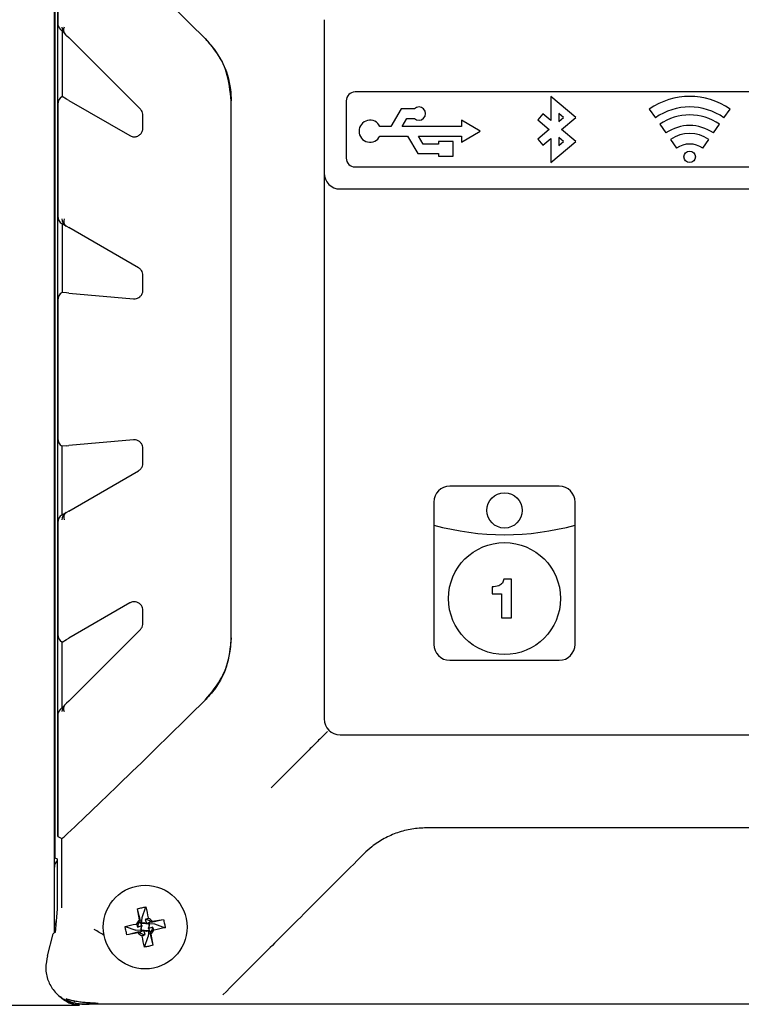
# Model space of a CAD drawing. Header units: millimetres. Extents: x 0 to 210, y 0 to 148.
# Tile 5 of 52: x 24 to 37, y 47 to 65. Entities that reach past the tile are written whole.
import ezdxf

# ---------------------------------------------------------------- set-up
doc = ezdxf.new("R2010")
doc.units = ezdxf.units.MM
doc.header["$LTSCALE"] = 0.5
doc.layers.add('FORMAT', color=7, linetype='Continuous')
doc.styles.add('SLDTEXTSTYLE0', font='TXT', dxfattribs={"width": 0.605})
doc.dimstyles.new('SLDDIMSTYLE0', dxfattribs={"dimtxt": 1.284159, "dimasz": 1.651, "dimexe": 0, "dimexo": 0.0625, "dimgap": 0.32104, "dimtad": 1, "dimdec": 1, "dimlfac": 6, "dimrnd": 1e-09, "dimzin": 12, "dimdsep": 46, "dimtxsty": 'SLDTEXTSTYLE0', "dimsah": 1, "dimcen": 0.09, "dimadec": 0, "dimazin": 3, "dimtfac": 1, "dimtdec": 1, "dimtmove": 0, "dimatfit": 0, "dimfxl": 0, "dimfrac": 2, "dimtolj": 1, "dimtzin": 12, "dimarcsym": 0})
doc.dimstyles.new('SLDDIMSTYLE2', dxfattribs={"dimtxt": 1.284159, "dimasz": 1.651, "dimexe": 0, "dimexo": 0.0625, "dimgap": 0.32104, "dimtad": 1, "dimdec": 0, "dimlfac": 6, "dimrnd": 1e-09, "dimzin": 12, "dimdsep": 46, "dimtxsty": 'SLDTEXTSTYLE0', "dimsah": 1, "dimcen": 0.09, "dimadec": 0, "dimazin": 3, "dimtfac": 1, "dimtdec": 1, "dimtofl": 0, "dimtmove": 0, "dimatfit": 3, "dimfxl": 0, "dimfrac": 2, "dimtolj": 1, "dimtzin": 12, "dimarcsym": 0})

# ---------------------------------------------------------------- blocks, each defined once
blk = doc.blocks.new('_D')
at = {"layer": 'FORMAT'}
for p, q in [((20.392, 46.513), (20.392, 55.294)), ((18.126, 53.922), (18.126, 54.363)), ((18.126, 54.363), (20.098, 54.363)), ((20.098, 54.363), (20.098, 53.922)), ((18.126, 49.512), (18.126, 49.071)), ((20.098, 49.071), (20.098, 49.512)), ((18.126, 49.071), (20.098, 49.071)), ((24.779, 46.513), (19.892, 46.513)), ((20.392, 44.473), (20.392, 46.513)), ((42.695, 44.473), (19.892, 44.473)), ((20.392, 44.473), (20.392, 41.298))]:
    blk.add_line(p, q, dxfattribs=at)
for points in [[(20.392, 46.513), (20.646, 48.164), (20.138, 48.164)], [(20.392, 44.473), (20.138, 42.822), (20.646, 42.822)]]:
    blk.add_solid(points, dxfattribs=at)
at = {"layer": 'FORMAT', "char_height": 1.3229, "attachment_point": 1, "rotation": 90, "style": 'SLDTEXTSTYLE0'}
for s, insert in [('0,482', (18.393, 49.512)), ('12,2', (16.127, 50.002))]:
    blk.add_mtext(s, dxfattribs=dict(at, insert=insert))
blk = doc.blocks.new('_D_2')
at = {"layer": 'FORMAT'}
for p, q in [((24.779, 70.558), (14.42, 70.558)), ((14.92, 46.513), (14.92, 70.558)), ((12.654, 60.25), (12.654, 60.691)), ((12.654, 60.691), (14.626, 60.691)), ((14.626, 60.691), (14.626, 60.25)), ((12.654, 56.821), (12.654, 56.38)), ((14.626, 56.38), (14.626, 56.821)), ((12.654, 56.38), (14.626, 56.38)), ((24.779, 46.513), (14.42, 46.513))]:
    blk.add_line(p, q, dxfattribs=at)
for points in [[(14.92, 70.558), (14.666, 68.907), (15.174, 68.907)], [(14.92, 46.513), (15.174, 48.164), (14.666, 48.164)]]:
    blk.add_solid(points, dxfattribs=at)
at = {"layer": 'FORMAT', "char_height": 1.3229, "attachment_point": 1, "rotation": 90, "style": 'SLDTEXTSTYLE0'}
for s, insert in [('5,68', (12.921, 56.821)), ('144', (10.655, 57.066))]:
    blk.add_mtext(s, dxfattribs=dict(at, insert=insert))

msp = doc.modelspace()

# ---------------------------------------------------------------- linework, layer by layer
at = {"color": 7, "linetype": 'Continuous', "lineweight": 25}
for p, q in [((24.304362, 49.127604), (24.304362, 67.943226)), ((24.315205, 67.766387), (24.315205, 49.304443)), ((24.368713, 49.704832), (24.368713, 67.365998)), ((24.368713, 67.365998), (24.368713, 65.081323)), ((29.404362, 65.143748), (29.404362, 62.243748)), ((24.495668, 64.88696), (24.416407, 64.96622)), ((24.452097, 64.93053), (24.452097, 63.68951)), ((24.496674, 64.885953), (24.495668, 64.88696)), ((24.535867, 64.84676), (24.496674, 64.885953)), ((24.535867, 64.84676), (24.575318, 64.80731)), ((25.930546, 63.452081), (24.575318, 64.80731)), ((24.531554, 63.643636), (24.452097, 63.68951)), ((42.637695, 63.777081), (29.987695, 63.777081)), ((34.162695, 63.295462), (33.689997, 63.692176)), ((33.689997, 63.692176), (33.689997, 63.237176)), ((24.368713, 63.547629), (24.368713, 61.427754)), ((24.531644, 63.643584), (24.531554, 63.643636)), ((24.531948, 63.643408), (24.531644, 63.643584)), ((24.575318, 63.618369), (24.531948, 63.643408)), ((24.575318, 63.618369), (25.729362, 62.952081)), ((27.646028, 53.460566), (27.646028, 63.610264)), ((29.821028, 63.610415), (29.821028, 62.527081)), ((25.979362, 63.096419), (25.979362, 63.33423)), ((30.859423, 63.459328), (30.666973, 63.125995)), ((31.109523, 63.459328), (30.859423, 63.459328)), ((30.876158, 63.125995), (30.964016, 63.278168)), ((30.964016, 63.278168), (31.109523, 63.278168)), ((33.536425, 63.366062), (33.439997, 63.251164)), ((33.689997, 63.237176), (33.536425, 63.366062)), ((33.839997, 63.370462), (33.839997, 63.220462)), ((33.929362, 63.295462), (33.839997, 63.370462)), ((33.839997, 63.220462), (33.929362, 63.295462)), ((33.891621, 63.067962), (34.162695, 63.295462)), ((35.549529, 63.453123), (35.664244, 63.289292)), ((36.961146, 63.289292), (37.075861, 63.453123)), ((30.666973, 63.125995), (30.45864, 63.125995)), ((32.000053, 63.125995), (30.876158, 63.125995)), ((32.000053, 63.243748), (32.000053, 63.125995)), ((32.354362, 63.035415), (32.000053, 63.243748)), ((33.439997, 63.251164), (33.658288, 63.067962)), ((35.75028, 63.166419), (35.864996, 63.002589)), ((36.760394, 63.002589), (36.87511, 63.166419)), ((30.45864, 62.944835), (30.979473, 62.944835)), ((30.979473, 62.944835), (31.171923, 62.611502)), ((31.188658, 62.944835), (32.000053, 62.944835)), ((31.276516, 62.792661), (31.188658, 62.944835)), ((32.000053, 62.827081), (32.354362, 63.035415)), ((32.000053, 62.944835), (32.000053, 62.827081)), ((33.658288, 63.067962), (33.439997, 62.884761)), ((33.929362, 62.840462), (33.839997, 62.915462)), ((33.839997, 62.915462), (33.839997, 62.765462)), ((34.162695, 62.840462), (33.891621, 63.067962)), ((31.567769, 62.792661), (31.276516, 62.792661)), ((31.567769, 62.84097), (31.567769, 62.792661)), ((31.845546, 62.84097), (31.567769, 62.84097)), ((31.845546, 62.563193), (31.845546, 62.84097)), ((33.439997, 62.884761), (33.536425, 62.769863)), ((33.536425, 62.769863), (33.689997, 62.898748)), ((33.689997, 62.898748), (33.689997, 62.443748)), ((33.689997, 62.443748), (34.162695, 62.840462)), ((33.839997, 62.765462), (33.929362, 62.840462)), ((35.951032, 62.879716), (36.065747, 62.715886)), ((36.559643, 62.715886), (36.674358, 62.879716)), ((31.171923, 62.611502), (31.567769, 62.611502)), ((31.567769, 62.611502), (31.567769, 62.563193)), ((31.567769, 62.563193), (31.845546, 62.563193)), ((29.987695, 62.360415), (42.637695, 62.360415)), ((29.404362, 62.243748), (29.404362, 51.927081)), ((29.704362, 61.943748), (42.921028, 61.943748)), ((24.529323, 61.241149), (24.450062, 61.28691)), ((24.452097, 61.285735), (24.452097, 59.986514)), ((24.530329, 61.240568), (24.529323, 61.241149)), ((24.531495, 61.239895), (24.530329, 61.240568)), ((24.531948, 61.239633), (24.531495, 61.239895)), ((24.531948, 61.239633), (24.575318, 61.214594)), ((25.896028, 60.452081), (24.575318, 61.214594)), ((25.979362, 60.034781), (25.979362, 60.307744)), ((24.531469, 59.97957), (24.452097, 59.986514)), ((24.53156, 59.979562), (24.531469, 59.97957)), ((24.531948, 59.979528), (24.53156, 59.979562)), ((24.575318, 59.975734), (24.531948, 59.979528)), ((24.575318, 59.975734), (25.798169, 59.868748)), ((24.368713, 59.844611), (24.368713, 57.226219)), ((25.798169, 57.202081), (24.575318, 57.095096)), ((24.531469, 57.09126), (24.452097, 57.084315)), ((24.452097, 55.785094), (24.452097, 57.084315)), ((24.53156, 57.091268), (24.531469, 57.09126)), ((24.531948, 57.091302), (24.53156, 57.091268)), ((24.531948, 57.091302), (24.575318, 57.095096)), ((25.979362, 56.763086), (25.979362, 57.036049)), ((24.575318, 55.856236), (25.896028, 56.618748)), ((33.846028, 56.327081), (31.779362, 56.327081)), ((31.479362, 56.027081), (31.479362, 55.590415)), ((34.146028, 55.590415), (34.146028, 56.027081)), ((24.575318, 55.856236), (24.531948, 55.831196)), ((24.450062, 55.783919), (24.529323, 55.82968)), ((24.529323, 55.82968), (24.530329, 55.830261)), ((24.530329, 55.830261), (24.531495, 55.830934)), ((24.531948, 55.831196), (24.531495, 55.830934)), ((24.368713, 55.643076), (24.368713, 53.523201)), ((31.479362, 55.590415), (31.479362, 53.335415)), ((34.146028, 53.335415), (34.146028, 55.590415)), ((32.943731, 54.57202), (32.798395, 54.57202)), ((32.943731, 53.836029), (32.943731, 54.57202)), ((32.580804, 54.423501), (32.580908, 54.289112)), ((32.580908, 54.289112), (32.758197, 54.289112)), ((32.758197, 54.289112), (32.758197, 53.836029)), ((25.729362, 54.118748), (24.575318, 53.452461)), ((25.979362, 53.736599), (25.979362, 53.974411)), ((32.758197, 53.836029), (32.943731, 53.836029)), ((24.575318, 52.26352), (25.930546, 53.618748)), ((24.452097, 53.381319), (24.531554, 53.427193)), ((24.531554, 53.427193), (24.531644, 53.427246)), ((24.531644, 53.427246), (24.531948, 53.427421)), ((24.531948, 53.427421), (24.575318, 53.452461)), ((24.452097, 52.140299), (24.452097, 53.381319)), ((31.779362, 53.035415), (33.846028, 53.035415)), ((24.416407, 52.104609), (24.495668, 52.18387)), ((24.495668, 52.18387), (24.496674, 52.184876)), ((24.496674, 52.184876), (24.535867, 52.224069)), ((24.575318, 52.26352), (24.535867, 52.224069)), ((24.368713, 51.989507), (24.368713, 49.704832)), ((29.457558, 51.680278), (29.455924, 51.678644)), ((29.704362, 51.627081), (42.921028, 51.627081)), ((24.368713, 49.704832), (24.448172, 49.665115)), ((41.289006, 49.868748), (31.336384, 49.868748)), ((24.448172, 48.358568), (24.448172, 49.665115)), ((24.315285, 49.304362), (24.359122, 49.282451)), ((24.359122, 49.282451), (24.359122, 48.333181)), ((24.304362, 48.109893), (24.304362, 49.127604)), ((24.359122, 48.333181), (24.321337, 47.892174)), ((25.912017, 48.128054), (25.875838, 48.339305)), ((25.931918, 48.111848), (25.882169, 48.302242)), ((25.962282, 48.171427), (26.03377, 48.374601)), ((24.304362, 47.882394), (24.304362, 48.109893)), ((25.879196, 47.994218), (25.955358, 48.021366)), ((25.946774, 48.068293), (25.971174, 48.066763)), ((25.953206, 48.026693), (25.962282, 48.171427)), ((25.971174, 48.066763), (26.029393, 48.063112)), ((26.021501, 48.135581), (26.048649, 48.05942)), ((26.053973, 48.061571), (26.198707, 48.052495)), ((26.095569, 48.068026), (26.090198, 47.982358)), ((26.139129, 48.082859), (26.329521, 48.132607)), ((26.155334, 48.10276), (26.366585, 48.138939)), ((26.198707, 48.052495), (26.401881, 47.981007)), ((24.177714, 47.448851), (24.279919, 47.867415)), ((25.640177, 48.00649), (25.843372, 47.935002)), ((25.886723, 47.884736), (25.675473, 47.848558)), ((25.902927, 47.904636), (25.712535, 47.854889)), ((25.988098, 47.925929), (25.843372, 47.935002)), ((25.946484, 47.919494), (25.951851, 48.005093)), ((26.020558, 47.851916), (25.993412, 47.928075)), ((26.070718, 47.920749), (26.012499, 47.924399)), ((26.095306, 47.919207), (26.070718, 47.920749)), ((26.088848, 47.960818), (26.079775, 47.816091)), ((26.162861, 47.993275), (26.086702, 47.966129)), ((26.110141, 47.875647), (26.159888, 47.685255)), ((26.13004, 47.859442), (26.166219, 47.648192)), ((26.008287, 47.612897), (26.079775, 47.816091)), ((24.655141, 46.55752), (24.655329, 46.557468)), ((24.837473, 46.533232), (24.655329, 46.557468)), ((24.680368, 46.594792), (24.686134, 46.573272)), ((47.815183, 46.533232), (24.837473, 46.533232))]:
    msp.add_line(p, q, dxfattribs=at)
for centre, radius in [((36.312695, 62.552081), 0.108333), ((32.812695, 55.868748), 0.333333), ((32.812695, 54.202081), 1.058333), ((26.021028, 47.993748), 0.791667)]:
    msp.add_circle(centre, radius, dxfattribs=at)
for centre, radius, start, end in [((24.610375, 65.001643), 0.162204, 179.921766, 224.993945), ((24.578616, 64.949574), 0.10374, 150.3732575, 217.8264714), ((29.987695, 63.610415), 0.166667, 90, 180), ((36.312695, 62.363208), 1.33054, 55, 125), ((31.195683, 63.368748), 0.125013, 226.4326911, 133.5673089), ((36.312695, 62.363208), 1.13054, 55, 125), ((36.312695, 62.363208), 0.98054, 55, 125), ((30.271028, 63.035415), 0.208333, 25.7714617, 334.2285383), ((36.312695, 62.363208), 0.78054, 55, 125), ((36.312695, 62.363208), 0.63054, 55, 125), ((36.312695, 62.363208), 0.43054, 55, 125), ((29.987695, 62.527081), 0.166667, 180, 270), ((29.704362, 62.243748), 0.3, 180, 270), ((24.610517, 61.381732), 0.162345, 179.948326, 239.9912018), ((24.604196, 61.339156), 0.12319, 159.9958937, 233.1576509), ((31.779362, 56.027081), 0.3, 90, 180), ((33.846028, 56.027081), 0.3, 360, 90), ((24.610517, 55.689097), 0.162345, 120.0087982, 180.051674), ((24.604196, 55.731674), 0.12319, 126.8423491, 200.0041063), ((32.812695, 60.409359), 5, 254.53399, 285.46601), ((31.779362, 53.335415), 0.3, 180, 270), ((33.846028, 53.335415), 0.3, 270, 360), ((24.610375, 52.069186), 0.162204, 135.006055, 180.078234), ((24.578616, 52.121255), 0.10374, 142.1735286, 209.6267425), ((29.704362, 51.927081), 0.3, 180, 270), ((26.021028, 47.993748), 0.172979, 129.0651787, 160.341325), ((26.021028, 47.993748), 0.141833, 132.3050722, 179.8100385), ((26.021028, 47.993748), 0.141833, 42.3050722, 89.8090515), ((26.021028, 47.993748), 0.172979, 39.0651787, 70.3413248), ((26.021028, 47.993748), 0.172979, 219.0651789, 250.341325), ((26.021028, 47.993748), 0.141833, 222.3060592, 269.8100385), ((26.021028, 47.993748), 0.141833, 312.3060592, 359.8090515), ((26.021028, 47.993748), 0.172979, 309.0651789, 340.3413248)]:
    msp.add_arc(centre, radius, start, end, dxfattribs=at)
for centre, major_axis, ratio, start_param, end_param in [((28.024797, 63.678919), (-4.665067, 4.666489), 0.026179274, 4.925995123, 5.598491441), ((24.531312, 65.081125), (0.115045, -0.115045), 0.998782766, 3.926381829, 4.71238898), ((24.531312, 63.547514), (-0.140843, 0.081316), 0.999188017, 5.744493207, 6.806432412), ((24.531312, 61.42764), (0.140843, -0.081316), 0.999188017, 3.664839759, 4.71238898), ((24.531312, 59.844594), (-0.161981, 0.014172), 0.999386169, 5.308459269, 6.370398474), ((24.531312, 57.226236), (-0.161981, -0.014172), 0.999386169, 6.19597214, 7.257911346), ((24.531312, 55.64319), (-0.140843, -0.081316), 0.999188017, 4.71238898, 5.759938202), ((24.531312, 53.523315), (-0.140843, -0.081316), 0.999188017, 5.759938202, 6.821877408), ((28.024797, 53.391911), (4.665067, 4.666489), 0.026179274, 3.82628652, 4.498782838), ((28.024797, 53.391911), (4.665067, 4.666489), 0.026179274, 3.82628652, 4.498782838), ((24.531312, 51.989705), (-0.115045, -0.115045), 0.998782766, 4.71238898, 5.498396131), ((24.614737, 49.831807), (0.16661, 0.16666), 0.026179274, 3.150317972, 3.82628652), ((24.614737, 49.831807), (0.16661, 0.16666), 0.026179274, 3.150317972, 3.82628652), ((24.47304, 49.125567), (0.155626, -0.066173), 0.983178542, 2.708219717, 3.537564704), ((24.47304, 48.111929), (0.155626, 0.066173), 0.983178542, 2.745620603, 3.301705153), ((20.189791, 47.280415), (-5.466931, 0), 0.267238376, 3.53211292, 3.61544399), ((24.779362, 47.002769), (0.332903, 0.348949), 0.970979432, 3.69011471, 3.918180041), ((24.82748, 46.548008), (0.302645, 0), 0.034920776, 4.71238898, 7.149116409)]:
    msp.add_ellipse(centre, major_axis=major_axis, ratio=ratio, start_param=start_param, end_param=end_param, dxfattribs=at)
for points, knots in [([(27.155259, 64.787499), (27.272098, 64.647102), (27.505711, 64.366385), (27.632779, 63.934378), (27.64312, 63.681407), (27.646028, 63.610264)], [0, 0, 0, 0, 0.418322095, 0.836415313, 1, 1, 1, 1]), ([(27.646028, 63.610264), (27.627885, 63.795082), (27.591593, 64.164782), (27.37092, 64.55717), (27.200597, 64.739077), (27.155259, 64.787499)], [0, 0, 0, 0, 0.423150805, 0.84644804, 1, 1, 1, 1]), ([(25.979362, 63.33423), (25.977758, 63.351516), (25.974553, 63.386062), (25.954118, 63.425905), (25.936871, 63.445057), (25.930546, 63.452081)], [0, 0, 0, 0, 0.388071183, 0.775583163, 1, 1, 1, 1]), ([(25.729362, 62.952081), (25.748802, 62.943587), (25.787664, 62.926607), (25.851991, 62.930512), (25.910808, 62.95646), (25.954731, 63.002476), (25.976514, 63.052603), (25.978578, 63.084364), (25.979362, 63.096419)], [0, 0, 0, 0, 0.1888849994, 0.3775982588, 0.5687757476, 0.7465218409, 0.9037907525, 1, 1, 1, 1]), ([(25.979362, 60.307744), (25.977779, 60.325071), (25.974617, 60.359702), (25.950219, 60.406004), (25.92192, 60.435791), (25.90202, 60.448312), (25.896028, 60.452081)], [0, 0, 0, 0, 0.287137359, 0.573860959, 0.871703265, 1, 1, 1, 1]), ([(25.798169, 59.868748), (25.819099, 59.869174), (25.861008, 59.870028), (25.918275, 59.900739), (25.959306, 59.948204), (25.977388, 59.996493), (25.978873, 60.025308), (25.979362, 60.034781)], [0, 0, 0, 0, 0.240739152, 0.482033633, 0.705659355, 0.903242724, 1, 1, 1, 1]), ([(25.979362, 57.036049), (25.977776, 57.053369), (25.974608, 57.087983), (25.950255, 57.134407), (25.913901, 57.171983), (25.865437, 57.197375), (25.824762, 57.203833), (25.801938, 57.20233), (25.798169, 57.202081)], [0, 0, 0, 0, 0.176006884, 0.351760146, 0.534328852, 0.734485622, 0.956158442, 1, 1, 1, 1]), ([(25.896028, 56.618748), (25.911072, 56.629496), (25.941211, 56.651028), (25.972788, 56.70281), (25.977167, 56.742964), (25.979362, 56.763086)], [0, 0, 0, 0, 0.332082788, 0.665304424, 1, 1, 1, 1]), ([(32.798395, 54.57202), (32.792727, 54.544446), (32.781412, 54.489405), (32.694388, 54.430371), (32.623949, 54.426111), (32.580804, 54.423501)], [0, 0, 0, 0, 0.2800562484, 0.5590287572, 1, 1, 1, 1]), ([(25.979362, 53.974411), (25.977777, 53.99173), (25.974608, 54.026343), (25.950252, 54.072774), (25.913914, 54.110321), (25.865384, 54.135835), (25.807838, 54.144494), (25.760741, 54.135222), (25.735724, 54.122088), (25.729362, 54.118748)], [0, 0, 0, 0, 0.137685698, 0.275172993, 0.417991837, 0.574569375, 0.74797837, 0.935907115, 1, 1, 1, 1]), ([(25.930546, 53.618748), (25.941794, 53.632247), (25.964321, 53.65928), (25.977887, 53.702821), (25.979025, 53.72888), (25.979362, 53.736599)], [0, 0, 0, 0, 0.412416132, 0.825935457, 1, 1, 1, 1]), ([(27.646028, 53.460566), (27.627885, 53.275748), (27.591593, 52.906048), (27.37092, 52.51366), (27.200597, 52.331752), (27.155259, 52.28333)], [0, 0, 0, 0, 0.423150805, 0.84644804, 1, 1, 1, 1]), ([(27.155259, 52.28333), (27.272098, 52.423727), (27.505711, 52.704444), (27.632779, 53.136452), (27.64312, 53.389423), (27.646028, 53.460566)], [0, 0, 0, 0, 0.418322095, 0.836415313, 1, 1, 1, 1]), ([(29.439924, 51.662643), (29.438232, 51.660952), (29.376587, 51.599306), (29.254588, 51.477307), (29.026772, 51.249492), (28.751117, 50.973837), (28.546911, 50.769631), (28.44383, 50.66655)], [0, 0, 0, 0, 0.004944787, 0.180229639, 0.356476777, 0.675158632, 1, 1, 1, 1]), ([(29.455924, 51.678644), (29.455726, 51.678446), (29.45533, 51.67805), (29.452642, 51.675362), (29.448725, 51.671445), (29.444463, 51.667183), (29.44153, 51.66425), (29.440337, 51.663057), (29.440202, 51.662922)], [0, 0, 0, 0, 0.2102562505, 0.4204242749, 0.6330789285, 0.8509746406, 0.9831060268, 1, 1, 1, 1]), ([(29.457558, 51.680278), (29.457711, 51.68043), (29.458015, 51.680735), (29.460083, 51.682802), (29.463096, 51.685815), (29.466362, 51.689082), (29.468619, 51.691339), (29.469539, 51.692259), (29.469657, 51.692377)], [0, 0, 0, 0, 0.210191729, 0.420296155, 0.632864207, 0.8506843, 0.980870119, 1, 1, 1, 1]), ([(28.401852, 50.624571), (28.408344, 50.631063), (28.421516, 50.644236), (28.435396, 50.658116), (28.442679, 50.665399), (28.44383, 50.66655)], [0, 0, 0, 0, 0.449993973, 0.913045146, 1, 1, 1, 1]), ([(31.336384, 49.868748), (31.244917, 49.86438), (31.059361, 49.855519), (30.789814, 49.784352), (30.533788, 49.671255), (30.322023, 49.533677), (30.205776, 49.425267), (30.157873, 49.380593)], [0, 0, 0, 0, 0.209227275, 0.424454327, 0.633695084, 0.849053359, 1, 1, 1, 1]), ([(30.157873, 49.380593), (29.983604, 49.206323), (29.63953, 48.862247), (29.140722, 48.363439), (28.601163, 47.823883), (28.035145, 47.257864), (27.667495, 46.890213), (27.48844, 46.711158)], [0, 0, 0, 0, 0.181308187, 0.357972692, 0.529958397, 0.771077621, 1, 1, 1, 1]), ([(25.875838, 48.339305), (25.889726, 48.342707), (25.917503, 48.349511), (25.970186, 48.361351), (26.008973, 48.369433), (26.03377, 48.374601)], [0, 0, 0, 0, 0.265077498, 0.530153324, 1, 1, 1, 1]), ([(26.03377, 48.374601), (26.049025, 48.305528), (26.064922, 48.233554), (26.078667, 48.159625), (26.079221, 48.156644)], [0, 0, 0, 0, 0.959683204, 1, 1, 1, 1]), ([(25.640177, 48.00649), (25.70925, 48.021745), (25.781224, 48.037642), (25.855152, 48.051387), (25.858132, 48.051941)], [0, 0, 0, 0, 0.959689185, 1, 1, 1, 1]), ([(25.858132, 48.051941), (25.861692, 48.039154), (25.866798, 48.020817), (25.876315, 48.000399), (25.879196, 47.994218)], [0, 0, 0, 0, 0.6973078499, 1, 1, 1, 1]), ([(25.925563, 48.098644), (25.925234, 48.106437), (25.924681, 48.119548), (25.915671, 48.125599), (25.912017, 48.128054)], [0, 0, 0, 0, 0.594388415, 1, 1, 1, 1]), ([(25.955358, 48.021366), (25.953796, 48.025218), (25.943321, 48.051044), (25.933727, 48.076762), (25.925563, 48.098644)], [0, 0, 0, 0, 0.149142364, 1, 1, 1, 1]), ([(25.955358, 48.021366), (25.955956, 48.019681), (25.958814, 48.011628), (25.946946, 47.989786), (25.937561, 47.972515)], [0, 0, 0, 0, 0.209242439, 1, 1, 1, 1]), ([(25.969579, 48.071078), (25.97124, 48.071286), (25.977972, 48.07213), (25.989055, 48.073039), (25.997486, 48.073467), (25.998949, 48.075811), (25.999828, 48.077221)], [0, 0, 0, 0, 0.048222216, 0.19547219, 0.516391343, 1, 1, 1, 1]), ([(25.999828, 48.077221), (26.015771, 48.068522), (26.038689, 48.056017), (26.046325, 48.058626), (26.048649, 48.05942)], [0, 0, 0, 0, 0.6956772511, 1, 1, 1, 1]), ([(26.079221, 48.156644), (26.066434, 48.153084), (26.048097, 48.147978), (26.027681, 48.138461), (26.021501, 48.135581)], [0, 0, 0, 0, 0.697308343, 1, 1, 1, 1]), ([(26.048649, 48.05942), (26.0525, 48.060982), (26.078325, 48.071456), (26.104042, 48.08105), (26.125924, 48.089213)], [0, 0, 0, 0, 0.149115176, 1, 1, 1, 1]), ([(26.104502, 48.014939), (26.102855, 48.015647), (26.100763, 48.016546), (26.099794, 48.032843), (26.098075, 48.048472), (26.095819, 48.064889), (26.094142, 48.076094), (26.093589, 48.079794)], [0, 0, 0, 0, 0.531183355, 0.674709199, 0.784315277, 0.928780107, 1, 1, 1, 1]), ([(26.125924, 48.089213), (26.133717, 48.089542), (26.146828, 48.090096), (26.15288, 48.099105), (26.155334, 48.10276)], [0, 0, 0, 0, 0.594388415, 1, 1, 1, 1]), ([(26.366585, 48.138939), (26.369987, 48.12505), (26.376792, 48.097274), (26.388631, 48.044591), (26.396714, 48.005804), (26.401881, 47.981007)], [0, 0, 0, 0, 0.265077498, 0.530153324, 1, 1, 1, 1]), ([(24.321337, 47.892174), (24.318667, 47.890695), (24.30891, 47.885288), (24.295073, 47.877035), (24.284403, 47.870261), (24.279919, 47.867415)], [0, 0, 0, 0, 0.179282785, 0.655125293, 1, 1, 1, 1]), ([(25.675473, 47.848558), (25.67207, 47.862446), (25.665266, 47.890223), (25.653427, 47.942906), (25.645344, 47.981693), (25.640177, 48.00649)], [0, 0, 0, 0, 0.2650773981, 0.530153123, 1, 1, 1, 1]), ([(25.916134, 47.898281), (25.90834, 47.897953), (25.895228, 47.897401), (25.889177, 47.888391), (25.886723, 47.884736)], [0, 0, 0, 0, 0.594388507, 1, 1, 1, 1]), ([(25.993412, 47.928075), (25.989563, 47.926514), (25.963737, 47.916039), (25.93802, 47.906446), (25.916134, 47.898281)], [0, 0, 0, 0, 0.149010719, 1, 1, 1, 1]), ([(25.937561, 47.972515), (25.939205, 47.971801), (25.941292, 47.970894), (25.942283, 47.954448), (25.944027, 47.93867), (25.946278, 47.922334), (25.947934, 47.911264), (25.948456, 47.907774)], [0, 0, 0, 0, 0.532393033, 0.676181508, 0.786411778, 0.932663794, 1, 1, 1, 1]), ([(25.962836, 47.830852), (25.975622, 47.834412), (25.99396, 47.839518), (26.014378, 47.849035), (26.020558, 47.851916)], [0, 0, 0, 0, 0.69730785, 1, 1, 1, 1]), ([(26.008287, 47.612897), (25.993031, 47.681969), (25.977135, 47.753944), (25.96339, 47.827872), (25.962836, 47.830852)], [0, 0, 0, 0, 0.9596891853, 1, 1, 1, 1]), ([(26.042253, 47.91028), (26.026304, 47.918975), (26.003375, 47.931476), (25.995737, 47.928869), (25.993412, 47.928075)], [0, 0, 0, 0, 0.695608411, 1, 1, 1, 1]), ([(26.072333, 47.916403), (26.070727, 47.916202), (26.06405, 47.915366), (26.053, 47.914462), (26.044604, 47.914027), (26.043133, 47.911682), (26.042253, 47.91028)], [0, 0, 0, 0, 0.04685231, 0.19476753, 0.518566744, 1, 1, 1, 1]), ([(26.086702, 47.966129), (26.086105, 47.967812), (26.08325, 47.975863), (26.095117, 47.997683), (26.104502, 48.014939)], [0, 0, 0, 0, 0.209129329, 1, 1, 1, 1]), ([(26.086702, 47.966129), (26.088263, 47.962281), (26.098737, 47.936456), (26.108331, 47.910739), (26.116495, 47.888854)], [0, 0, 0, 0, 0.148983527, 1, 1, 1, 1]), ([(26.116495, 47.888854), (26.116823, 47.88106), (26.117376, 47.867948), (26.126386, 47.861897), (26.13004, 47.859442)], [0, 0, 0, 0, 0.594388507, 1, 1, 1, 1]), ([(26.183925, 47.935555), (26.180364, 47.948342), (26.175258, 47.966679), (26.165742, 47.987096), (26.162861, 47.993275)], [0, 0, 0, 0, 0.697308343, 1, 1, 1, 1]), ([(26.401881, 47.981007), (26.332808, 47.965751), (26.260834, 47.949855), (26.186905, 47.93611), (26.183925, 47.935555)], [0, 0, 0, 0, 0.959683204, 1, 1, 1, 1]), ([(26.166219, 47.648192), (26.15233, 47.64479), (26.124554, 47.637986), (26.071871, 47.626147), (26.033084, 47.618064), (26.008287, 47.612897)], [0, 0, 0, 0, 0.265077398, 0.530153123, 1, 1, 1, 1]), ([(24.177714, 47.448851), (24.160258, 47.371828), (24.125077, 47.21659), (24.17382, 46.982487), (24.293092, 46.775107), (24.461804, 46.626281), (24.597906, 46.577876), (24.655141, 46.55752)], [0, 0, 0, 0, 0.2083340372, 0.4198919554, 0.6173643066, 0.8390894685, 1, 1, 1, 1]), ([(24.779362, 46.513328), (24.718539, 46.519625), (24.625874, 46.529219), (24.517537, 46.590465), (24.453196, 46.634193), (24.42993, 46.672076), (24.423671, 46.682269)], [0, 0, 0, 0, 0.442645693, 0.674379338, 0.912392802, 1, 1, 1, 1]), ([(25.041198, 46.555493), (25.014879, 46.556485), (24.962237, 46.55847), (24.862077, 46.565737), (24.760308, 46.578414), (24.665678, 46.596623), (24.588456, 46.617492), (24.537981, 46.633554), (24.521132, 46.634906), (24.535848, 46.620385), (24.578246, 46.596176), (24.648922, 46.567697), (24.743266, 46.545048), (24.824408, 46.537762), (24.867646, 46.537617), (24.877306, 46.537584)], [0, 0, 0, 0, 0.0812173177, 0.1624444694, 0.2434397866, 0.3248887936, 0.4079791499, 0.4923161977, 0.5726883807, 0.6467943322, 0.7234518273, 0.8077727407, 0.8949287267, 0.9765245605, 1, 1, 1, 1])]:
    msp.add_open_spline(points, degree=3, knots=knots, dxfattribs=at)

# ---------------------------------------------------------------- dimensions: what is measured, and where the dimension line sits
at = {"layer": 'FORMAT'}
for base, p1, p2, dimstyle, picture, middle in [((14.920223, 70.557502), (24.779362, 46.513328), (24.779362, 70.557502), 'SLDDIMSTYLE2', '_D_2', (14.920223, 58.535415)), ((20.392361, 46.513328), (42.695195, 44.473254), (24.779362, 46.513328), 'SLDDIMSTYLE0', '_D', (20.392361, 51.717002))]:
    dim = msp.add_linear_dim(base=base, p1=p1, p2=p2, angle=90, dimstyle=dimstyle, dxfattribs=at)
    dim.commit()
    dim.dimension.update_dxf_attribs({"geometry": picture, "text_midpoint": middle, "dimtype": 160})

doc.saveas('drawing.dxf')
